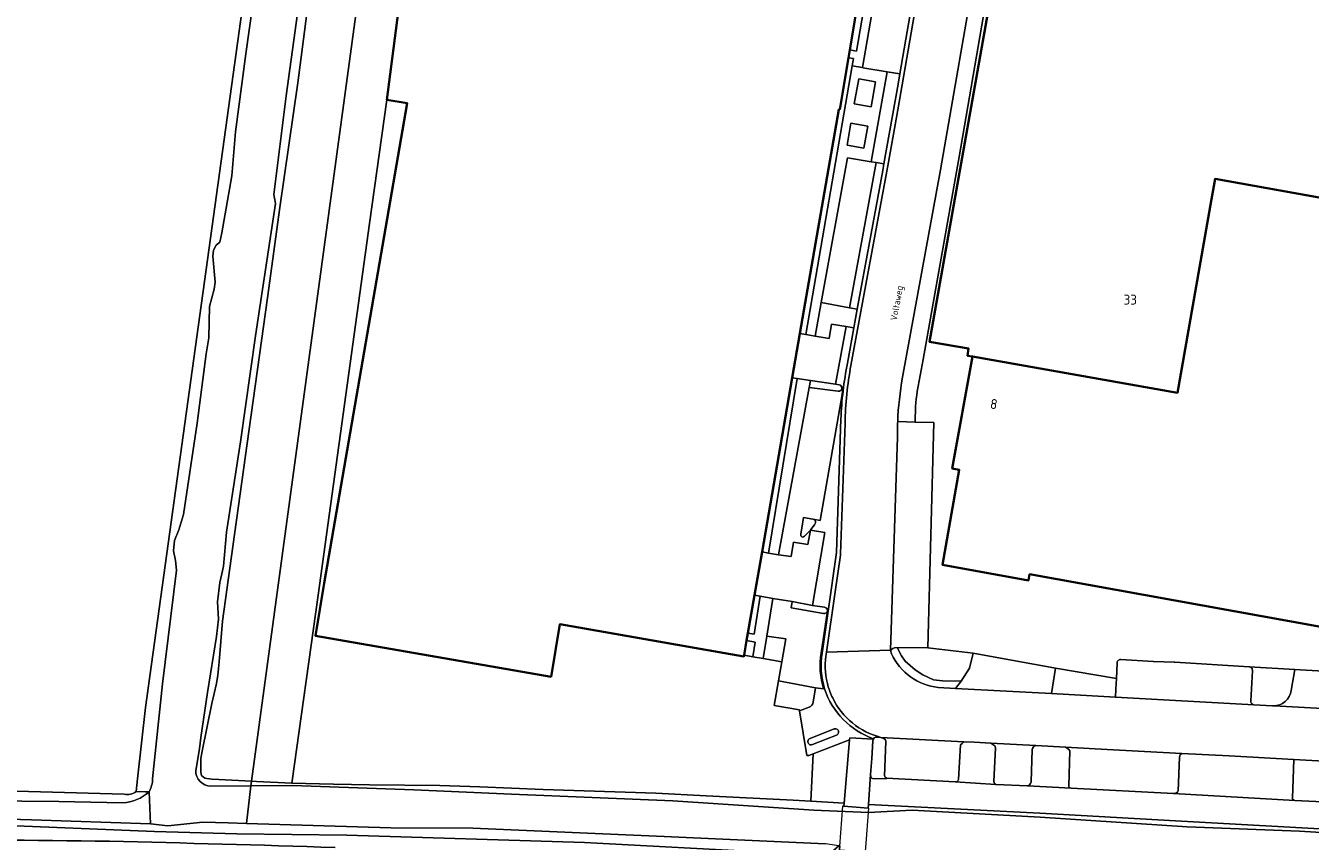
# Model space of a CAD drawing. Header units: metres. Extents: x 149984 to 156489, y 469398 to 478068.
# Tile 73 of 256: x 152953 to 153127, y 471134 to 471244. Entities that reach past the tile are written whole.
import ezdxf
from ezdxf.enums import TextEntityAlignment as Align

# ---------------------------------------------------------------- set-up
doc = ezdxf.new("R2010")
doc.units = ezdxf.units.M
doc.header["$LTSCALE"] = 0.75
for name, color, linetype, lineweight in [('B-WE-GR-BEPLANTING_CULTUUR_BOSPLANTSOEN-GV', 252, 'Continuous', 18), ('B-WE-GR-BEPLANTING_CULTUUR_HEESTERS-GV', 252, 'Continuous', 18), ('B-WE-GR-BEPLANTING_CULTUUR_VASTE PLANTENVAK-GV', 252, 'Continuous', 18), ('B-WE-GR-GRAS-GV', 252, 'Continuous', 13), ('B-WE-GR-GROENVOORZIENING-GV', 252, 'Continuous', 18), ('B-WE-KW-KUNSTWERK_DEK-GV', 6, 'Continuous', 18), ('B-WE-OG-BEBOUWING-GV', 6, 'Continuous', 35), ('B-WE-OG-BEBOUWING-T18', 1, 'Continuous', 18), ('B-WE-OG-BEBOUWING_LAGE TRAFO-GV', 6, 'Continuous', 18), ('B-WE-OG-TERREIN_BEGROEID-GV', 252, 'Continuous', 18), ('B-WE-OG-TERREIN_ERF-GV', 252, 'Continuous', 18), ('B-WE-OG-TERREIN_OEVER-GV', 252, 'Continuous', 18), ('B-WE-OG-TOPOGRAFIE-T18', 7, 'Continuous', 18), ('B-WE-OG-WATER-GV', 252, 'Continuous', 18), ('B-WE-OG-WATER_SLOOT-GV', 252, 'Continuous', 18), ('B-WE-VH-GESLOTENVERHARDING-GV', 252, 'Continuous', 18), ('B-WE-VH-GESLOTENVERHARDING_ASFALT-GV', 252, 'Continuous', 18), ('B-WE-VH-HALFVERHARDING_GRIND-GV', 252, 'Continuous', 18), ('B-WE-VH-OPENVERHARDING-GV', 252, 'Continuous', 18), ('B-WE-VH-OPENVERHARDING_BETONSTRAATSTEEN-GV', 252, 'Continuous', 18), ('B-WE-VH-OPENVERHARDING_TEGEL-GV', 252, 'Continuous', 18)]:
    doc.layers.add(name, color=color, linetype=linetype, lineweight=lineweight)
doc.styles.add('NLCS-ISO-M500-T18', font='NLCS-ISO.ttf', dxfattribs={"height": 0.9})
doc.styles.add('NLCS-ISO-M750-T18', font='NLCS-ISO.ttf', dxfattribs={"height": 1.35})

msp = doc.modelspace()

# ---------------------------------------------------------------- linework, layer by layer
at = {"layer": 'B-WE-GR-BEPLANTING_CULTUUR_BOSPLANTSOEN-GV', "flags": 128}
msp.add_lwpolyline([(152993.089, 471166.984), (153000, 471217.3), (153002.357, 471234.054), (153008.665, 471282.77), (153010.245, 471292.129), (153010.001, 471292.17), (153023.448, 471391.54), (153030.748, 471441.3), (153024.916, 471442.216), (152984.028, 471141.798), (152984.74, 471141.76), (152989.49, 471141.53)], close=True, dxfattribs=at)
at = {"layer": 'B-WE-GR-BEPLANTING_CULTUUR_HEESTERS-GV', "flags": 128}
for points in [[(153066.667, 471250.534), (153065.03, 471240.81), (153065.933, 471240.642), (153067.613, 471250.389)], [(153064.264, 471138.854), (153064.998, 471147.392), (153060.08, 471145.512), (153059.769, 471139.105)]]:
    msp.add_lwpolyline(points, close=True, dxfattribs=at)
for points in [[(153059.702, 471196.052), (153059.529, 471195.107), (153063.441, 471194.607)], [(153063.589, 471195.471), (153063.117, 471195.558), (153059.702, 471196.052)], [(153057.254, 471166.133), (153057.106, 471165.29), (153061.496, 471164.525)], [(153061.616, 471165.346), (153059.978, 471165.608), (153057.254, 471166.133)], [(153124.789, 471154.099), (153125.26, 471156.931), (153119.079, 471157.307)], [(153119.536, 471156.76), (153119.327, 471152.688)], [(153119.738, 471152.167), (153122.271, 471152.027), (153122.355, 471152.023)], [(153139.444, 471138.503), (153125.288, 471139.192), (153108.848, 471140.125), (153095.019, 471140.859), (153089.092, 471141.194), (153084.823, 471141.376), (153079.304, 471141.702), (153069.997, 471142.237), (153069.974, 471142.137), (153068.103, 471142.178), (153067.944, 471142.264), (153067.885, 471142.382), (153067.845, 471142.709), (153067.566, 471138.673), (153090.75, 471137.46), (153109.14, 471136.46), (153156.301, 471133.818)]]:
    msp.add_lwpolyline(points, dxfattribs=at)
at = {"layer": 'B-WE-GR-BEPLANTING_CULTUUR_HEESTERS-GV'}
for points in [[(153063.441, 471194.607, 0.4366561), (153063.971, 471194.972)], [(153063.971, 471194.972, 0.4210724), (153063.589, 471195.471)], [(153061.496, 471164.525, 0.4325703), (153061.998, 471164.862)], [(153061.998, 471164.862, 0.4432539), (153061.616, 471165.346)], [(153119.079, 471157.307, -0.4223101), (153119.536, 471156.76)], [(153119.327, 471152.688, 0.412102), (153119.738, 471152.167)], [(153122.355, 471152.023, 0.3844852), (153124.789, 471154.099)]]:
    msp.add_lwpolyline(points, format="xyb", dxfattribs=at)
at = {"layer": 'B-WE-GR-BEPLANTING_CULTUUR_VASTE PLANTENVAK-GV', "flags": 128}
for points in [[(153060.092, 471152.511), (153060.408, 471154.467), (153055.38, 471155.378), (153054.798, 471152.071), (153058.206, 471151.464)], [(153058.206, 471151.464), (153058.208, 471151.323), (153059.515, 471151.813)]]:
    msp.add_lwpolyline(points, dxfattribs=at)
at = {"layer": 'B-WE-GR-BEPLANTING_CULTUUR_VASTE PLANTENVAK-GV'}
msp.add_lwpolyline([(153059.515, 471151.813, 0.2626868), (153060.092, 471152.511)], format="xyb", dxfattribs=at)
at = {"layer": 'B-WE-GR-GRAS-GV', "flags": 128}
for points in [[(152993.07, 471257.6), (152990.3, 471236.33), (152987.87, 471219.47), (152986.23, 471207.23), (152983.44, 471187.54), (152981.28, 471171.95), (152980.14, 471163.48), (152979.65, 471157.95), (152979.47, 471156.18), (152979.31, 471155.03), (152978.69, 471152.33), (152977.37, 471145.87), (152977.2, 471144.9), (152977.18, 471144.32), (152977.19, 471143.03), (152977.3, 471142.6), (152977.51, 471142.38), (152977.75, 471142.24), (152978.02, 471142.17), (152978.74, 471142.08), (152984.028, 471141.798), (153024.916, 471442.216)], [(152979.882, 471299.706), (152955.458, 471302.791), (152949.308, 471303.567), (152915.985, 471307.776), (152913.845, 471306.944), (152913.604, 471306.85), (152913.468, 471305.469), (152909.371, 471263.988), (152903.389, 471202.705), (152902.791, 471196.58), (152901.83, 471186.729), (152896.803, 471143.602), (152896.485, 471141.594), (152897.882, 471141.477), (152925.498, 471141.572), (152926.396, 471140.38), (152928.133, 471141.293), (152931.328, 471141.106), (152933.266, 471140.044), (152936.023, 471140.911), (152966.831, 471140.058)], [(152968.425, 471140.396), (152968.637, 471142.147), (152969.696, 471151.804), (152987.688, 471281.847), (152989.01, 471295.87), (152987.026, 471298.119), (152985.093, 471298.549)]]:
    msp.add_lwpolyline(points, dxfattribs=at)
at = {"layer": 'B-WE-GR-GRAS-GV'}
msp.add_lwpolyline([(152966.831, 471140.058, 0.2070295), (152968.425, 471140.396)], format="xyb", dxfattribs=at)
at = {"layer": 'B-WE-GR-GROENVOORZIENING-GV', "flags": 128}
for points in [[(153058.291, 471202.423), (153059.105, 471202.281), (153065.363, 471238.642), (153065.531, 471239.616), (153064.851, 471239.745), (153063.67, 471232.734), (153063.559, 471232.753)], [(153053.151, 471172.836), (153054.04, 471172.69), (153057.923, 471196.31), (153057.246, 471196.41)], [(153052.919, 471166.866), (153052.139, 471167.009), (153051.242, 471161.844), (153052.091, 471161.708)], [(153053.304, 471158.404), (153055.822, 471157.95), (153056.358, 471161.066), (153053.792, 471161.452)], [(153051.928, 471158.653), (153052.245, 471160.632), (153051.072, 471160.863), (153050.724, 471158.862)]]:
    msp.add_lwpolyline(points, close=True, dxfattribs=at)
for points in [[(153060.089, 471177.285), (153060.017, 471177.3), (153058.759, 471177.51), (153058.525, 471176.08), (153058.401, 471175.286)], [(153063.639, 471132.512), (153063.676, 471133.022), (153063.633, 471133.031), (153063.572, 471133.043), (153062.04, 471131.762), (153029.101, 471133.52), (152996.946, 471134.485), (152982.083, 471134.689), (152970.91, 471134.991), (152952.169, 471135.764)]]:
    msp.add_lwpolyline(points, dxfattribs=at)
at = {"layer": 'B-WE-GR-GROENVOORZIENING-GV'}
for points in [[(153060.402, 471176.784, 0.380944), (153060.089, 471177.285)], [(153058.401, 471175.286, 0.3340458), (153058.595, 471174.826)], [(153058.886, 471174.958, 0.0336637), (153059.699, 471175.809)], [(153059.699, 471175.809, 0.034433), (153060.402, 471176.784)], [(153058.595, 471174.826, 0.1639497), (153058.886, 471174.958)], [(152933.996, 471134.2, 0.0035356), (152964.826, 471133.673)], [(152964.826, 471133.673, -0.0027197), (152995.351, 471132.838)]]:
    msp.add_lwpolyline(points, format="xyb", dxfattribs=at)
at = {"layer": 'B-WE-KW-KUNSTWERK_DEK-GV', "flags": 128}
msp.add_lwpolyline([(153067.21, 471132.841), (153067.627, 471138.165), (153067.531, 471138.173), (153064.229, 471138.445), (153064.04, 471138.43), (153063.633, 471133.031), (153063.676, 471133.022), (153063.645, 471132.597), (153063.639, 471132.512), (153067.153, 471132.295), (153067.156, 471132.332), (153067.202, 471132.841)], close=True, dxfattribs=at)
at = {"layer": 'B-WE-OG-BEBOUWING-GV', "flags": 128}
for points in [[(153008.665, 471282.77), (153002.357, 471234.054), (153005.124, 471233.58), (152993.883, 471168.595), (152992.726, 471161.478), (153024.598, 471155.949), (153025.764, 471163.046), (153050.697, 471158.707), (153050.724, 471158.862), (153051.072, 471160.863), (153051.242, 471161.844), (153052.139, 471167.009), (153053.151, 471172.836), (153057.246, 471196.41), (153058.291, 471202.423), (153063.559, 471232.753), (153063.67, 471232.734), (153064.851, 471239.745), (153065.03, 471240.81), (153066.667, 471250.534)], [(153089.836, 471280.402), (153080.259, 471226.238), (153075.843, 471201.264), (153081.125, 471200.36), (153080.977, 471199.398), (153081.622, 471199.284), (153109.39, 471194.395), (153113.999, 471220.575), (153114.486, 471223.341), (153142.67, 471218.283), (153221.152, 471204.2), (153221.32, 471204.17), (153222.141, 471208.745), (153225.973, 471230.096), (153225.831, 471230.121), (153220.362, 471231.088), (153211.894, 471232.584), (153212.36, 471235.211), (153214.319, 471234.885), (153215.101, 471239.326), (153213.151, 471239.669), (153217.273, 471262.898)]]:
    msp.add_lwpolyline(points, dxfattribs=at)
msp.add_lwpolyline([(153109.39, 471194.395), (153081.622, 471199.284), (153078.909, 471184.159), (153079.84, 471183.951), (153077.584, 471171.082), (153089.224, 471168.995), (153089.374, 471169.832), (153132.528, 471162.049), (153139.628, 471201.414), (153142.29, 471216.175), (153142.67, 471218.283), (153114.486, 471223.341), (153113.999, 471220.575)], close=True, dxfattribs=at)
at = {"layer": 'B-WE-OG-BEBOUWING_LAGE TRAFO-GV', "flags": 128}
for points in [[(153067.924, 471233.076), (153068.523, 471236.459), (153066.239, 471236.864), (153065.64, 471233.48)], [(153064.663, 471227.907), (153066.948, 471227.508), (153067.466, 471230.469), (153065.181, 471230.869)]]:
    msp.add_lwpolyline(points, close=True, dxfattribs=at)
at = {"layer": 'B-WE-OG-TERREIN_BEGROEID-GV', "flags": 128}
for points in [[(153080.492, 471147.148), (153080.256, 471146.931), (153080.029, 471146.713), (153079.748, 471142.046), (153079.622, 471141.783), (153079.304, 471141.702), (153084.823, 471141.376), (153084.642, 471141.502), (153084.533, 471141.756), (153084.778, 471146.324), (153084.66, 471146.614), (153084.416, 471146.768), (153084.119, 471146.956), (153081.89, 471147.074)], [(153089.328, 471141.294), (153089.092, 471141.194), (153095.019, 471140.859), (153094.747, 471140.959), (153094.674, 471141.122), (153094.801, 471145.916), (153094.702, 471146.115), (153094.439, 471146.26), (153094.232, 471146.418), (153090.208, 471146.632), (153089.908, 471146.451), (153089.744, 471146.233), (153089.708, 471146.088), (153089.572, 471141.702), (153089.491, 471141.493)], [(153109.965, 471145.577), (153109.746, 471145.399), (153109.655, 471145.082), (153109.501, 471140.515), (153109.392, 471140.315), (153109.166, 471140.179), (153108.848, 471140.125), (153125.288, 471139.192), (153125.134, 471139.264), (153124.98, 471139.382), (153124.953, 471139.5), (153125.135, 471144.751), (153116.366, 471145.234)]]:
    msp.add_lwpolyline(points, close=True, dxfattribs=at)
at = {"layer": 'B-WE-OG-TERREIN_ERF-GV', "flags": 128}
for points in [[(153090.605, 471288.568), (153090.535, 471288.501), (153089.223, 471280.873), (153079.833, 471226.309), (153074.97, 471198.886), (153074.16, 471194.57), (153074.1, 471194.05), (153074.03, 471193.55), (153073.97, 471193.04), (153073.94, 471192.58), (153073.878, 471190.423), (153076.403, 471190.36), (153075.58, 471159.879), (153081.725, 471159.142), (153092.878, 471157.102), (153101.121, 471155.728), (153101.22, 471157.778)], [(153132.528, 471162.049), (153089.374, 471169.832), (153089.224, 471168.995), (153077.584, 471171.082), (153079.84, 471183.951), (153078.909, 471184.159), (153081.622, 471199.284), (153080.977, 471199.398), (153081.125, 471200.36), (153075.843, 471201.264), (153080.259, 471226.238), (153089.836, 471280.402)], [(153109.049, 471157.913), (153119.079, 471157.307), (153125.26, 471156.931), (153129.154, 471156.703), (153132.335, 471156.517), (153135.211, 471156.349), (153142.453, 471155.846), (153161.939, 471154.494), (153165.711, 471154.201), (153166.603, 471154.132), (153167.575, 471154.057), (153186.133, 471152.978), (153204.523, 471151.987), (153204.79, 471152.14), (153212.97, 471151.31), (153213.232, 471154.399), (153215.659, 471154.007), (153217.407, 471153.724), (153218.237, 471158.587), (153219.255, 471164.506), (153220.034, 471169.17), (153224.595, 471168.408), (153225.025, 471170.981)], [(153101.708, 471158.276), (153106.079, 471158.023), (153106.162, 471158), (153108.96, 471157.91)]]:
    msp.add_lwpolyline(points, dxfattribs=at)
msp.add_lwpolyline([(153059.769, 471139.105), (153060.08, 471145.512), (153059.479, 471145.282), (153059.224, 471145.301), (153058.208, 471151.323), (153058.206, 471151.464), (153054.798, 471152.071), (153055.38, 471155.378), (153055.822, 471157.95), (153053.304, 471158.404), (153051.928, 471158.653), (153050.724, 471158.862), (153050.697, 471158.707), (153025.764, 471163.046), (153024.598, 471155.949), (152992.726, 471161.478), (152993.883, 471168.595), (153005.124, 471233.58), (153002.357, 471234.054), (153000, 471217.3), (152993.089, 471166.984), (152989.49, 471141.53), (152995.16, 471141.4), (153000, 471141.32), (153009.53, 471141.21), (153014.96, 471141.05), (153023.55, 471140.69), (153038.78, 471140.19), (153045.598, 471139.841), (153057.36, 471139.24)], close=True, dxfattribs=at)
at = {"layer": 'B-WE-OG-TERREIN_ERF-GV'}
for points in [[(153101.22, 471157.778, -0.4502992), (153101.708, 471158.276)], [(153108.96, 471157.91, -0.0340514), (153109.049, 471157.913)]]:
    msp.add_lwpolyline(points, format="xyb", dxfattribs=at)
at = {"layer": 'B-WE-OG-TERREIN_OEVER-GV', "flags": 128}
for points in [[(152989.583, 471298.415), (152989.01, 471295.87), (152987.688, 471281.847), (152969.696, 471151.804), (152968.637, 471142.147), (152968.425, 471140.396), (152969.638, 471140.368), (152970.196, 471140.356)], [(152978.533, 471141.146), (152983.955, 471141.175), (152984.028, 471141.798), (152978.74, 471142.08), (152978.02, 471142.17), (152977.75, 471142.24), (152977.51, 471142.38), (152977.3, 471142.6), (152977.19, 471143.03), (152977.18, 471144.32), (152977.2, 471144.9), (152977.37, 471145.87), (152978.69, 471152.33), (152979.31, 471155.03), (152979.47, 471156.18), (152979.65, 471157.95), (152980.14, 471163.48), (152981.28, 471171.95), (152983.44, 471187.54), (152986.23, 471207.23), (152987.87, 471219.47), (152990.3, 471236.33), (152993.07, 471257.6)], [(152970.667, 471142.118), (152971.992, 471154.989), (152973.896, 471170.374), (152973.769, 471171.682), (152973.47, 471172.996), (152973.608, 471174.402), (152974.195, 471175.838), (152974.855, 471177.921), (152976.711, 471190.281), (152977.93, 471199.676), (152978.256, 471201.836), (152978.377, 471206.07), (152978.971, 471208.419), (152979.148, 471209.381), (152978.817, 471212.868), (152978.903, 471213.701), (152979.278, 471214.377), (152979.742, 471214.761), (152980.017, 471216.04), (152981.365, 471223.732), (152981.894, 471229.705), (152983.262, 471240.265), (152985.571, 471256.669)], [(152990.293, 471245.73), (152988.744, 471234.578), (152987.063, 471221.24), (152987.28, 471220.017), (152984.605, 471202.085), (152982.575, 471187.75), (152980.643, 471175.512), (152980.263, 471170.922), (152980.036, 471169.866), (152979.74, 471168.727), (152979.423, 471166.092), (152979.578, 471163.763), (152979.326, 471161.386), (152978.095, 471153.818), (152977.181, 471147.721), (152977.023, 471146.183), (152976.489, 471143.26)], [(152966.831, 471140.058), (152936.023, 471140.911), (152933.266, 471140.044)], [(152970.196, 471140.356), (152969.638, 471140.368), (152968.425, 471140.396)], [(153156.301, 471133.818), (153109.14, 471136.46), (153090.75, 471137.46), (153067.566, 471138.673), (153067.531, 471138.173), (153064.229, 471138.445), (153064.264, 471138.854), (153059.769, 471139.105), (153057.36, 471139.24), (153045.598, 471139.841), (153038.78, 471140.19), (153023.55, 471140.69), (153014.96, 471141.05), (153009.53, 471141.21), (153000, 471141.32), (152995.16, 471141.4), (152989.49, 471141.53), (152984.74, 471141.76), (152984.028, 471141.798), (152983.955, 471141.175), (152989.595, 471141.205), (153006.005, 471140.641), (153019.241, 471140.062), (153041.068, 471139.14), (153060.159, 471137.882), (153067.569, 471137.581), (153073.492, 471137.906), (153090.783, 471136.932), (153110.708, 471135.63), (153125.892, 471135.028), (153140.041, 471134.181)], [(152933.266, 471140.044), (152934.481, 471139.378), (152937.825, 471139.234), (152957.955, 471139.048), (152966.618, 471138.881)]]:
    msp.add_lwpolyline(points, dxfattribs=at)
at = {"layer": 'B-WE-OG-TERREIN_OEVER-GV'}
for points in [[(152970.196, 471140.356, 0.1143966), (152970.667, 471142.118)], [(152976.489, 471143.26, 0.4097939), (152978.533, 471141.146)], [(152966.618, 471138.881, 0.1630082), (152970.196, 471140.356)], [(152968.425, 471140.396, -0.2070295), (152966.831, 471140.058)]]:
    msp.add_lwpolyline(points, format="xyb", dxfattribs=at)
at = {"layer": 'B-WE-OG-TERREIN_OEVER-GV', "flags": 128}
msp.add_lwpolyline([(153013.993, 471135.431), (153002.929, 471135.484), (152983.36, 471136.092), (152980.886, 471136.169), (152977.457, 471136.256), (152972.729, 471135.778), (152970.378, 471136.045), (152954.285, 471136.601), (152934.839, 471137.173), (152934.808, 471138.692), (152932.399, 471138.77), (152932.407, 471138.331), (152932.433, 471136.917), (152933.912, 471136.497), (152952.169, 471135.764), (152970.91, 471134.991), (152982.083, 471134.689), (152996.946, 471134.485), (153029.101, 471133.52), (153062.04, 471131.762), (153063.572, 471133.043), (153061.741, 471133.323), (153039.905, 471134.303)], close=True, dxfattribs=at)
at = {"layer": 'B-WE-OG-WATER-GV', "flags": 128}
for points in [[(152966.618, 471138.881), (152957.955, 471139.048), (152937.825, 471139.234), (152934.808, 471138.692), (152934.839, 471137.173), (152954.285, 471136.601), (152970.378, 471136.045), (152970.196, 471140.356)], [(153140.041, 471134.181), (153125.892, 471135.028), (153110.708, 471135.63), (153090.783, 471136.932), (153073.492, 471137.906), (153067.569, 471137.581), (153060.159, 471137.882), (153041.068, 471139.14), (153019.241, 471140.062), (153006.005, 471140.641), (152989.595, 471141.205), (152983.955, 471141.175), (152983.36, 471136.092), (153002.929, 471135.484), (153013.993, 471135.431), (153039.905, 471134.303), (153061.741, 471133.323)]]:
    msp.add_lwpolyline(points, dxfattribs=at)
at = {"layer": 'B-WE-OG-WATER-GV'}
msp.add_lwpolyline([(152970.196, 471140.356, -0.1630082), (152966.618, 471138.881)], format="xyb", dxfattribs=at)
at = {"layer": 'B-WE-OG-WATER_SLOOT-GV', "flags": 128}
for points in [[(152985.571, 471256.669), (152983.262, 471240.265), (152981.894, 471229.705), (152981.365, 471223.732), (152980.017, 471216.04), (152979.742, 471214.761), (152979.278, 471214.377), (152978.903, 471213.701), (152978.817, 471212.868), (152979.148, 471209.381), (152978.971, 471208.419), (152978.377, 471206.07), (152978.256, 471201.836), (152977.93, 471199.676), (152976.711, 471190.281), (152974.855, 471177.921), (152974.195, 471175.838), (152973.608, 471174.402), (152973.47, 471172.996), (152973.769, 471171.682), (152973.896, 471170.374), (152971.992, 471154.989), (152970.667, 471142.118)], [(152976.489, 471143.26), (152977.023, 471146.183), (152977.181, 471147.721), (152978.095, 471153.818), (152979.326, 471161.386), (152979.578, 471163.763), (152979.423, 471166.092), (152979.74, 471168.727), (152980.036, 471169.866), (152980.263, 471170.922), (152980.643, 471175.512), (152982.575, 471187.75), (152984.605, 471202.085), (152987.28, 471220.017), (152987.063, 471221.24), (152988.744, 471234.578), (152990.293, 471245.73)], [(152970.196, 471140.356), (152970.378, 471136.045), (152972.729, 471135.778), (152977.457, 471136.256), (152980.886, 471136.169), (152983.36, 471136.092), (152983.955, 471141.175), (152978.533, 471141.146)]]:
    msp.add_lwpolyline(points, dxfattribs=at)
at = {"layer": 'B-WE-OG-WATER_SLOOT-GV'}
for points in [[(152970.667, 471142.118, -0.1143966), (152970.196, 471140.356)], [(152978.533, 471141.146, -0.4097939), (152976.489, 471143.26)]]:
    msp.add_lwpolyline(points, format="xyb", dxfattribs=at)
at = {"layer": 'B-WE-VH-GESLOTENVERHARDING-GV', "flags": 128}
msp.add_lwpolyline([(153067.21, 471132.841), (153067.627, 471138.165), (153067.531, 471138.173), (153064.229, 471138.445), (153064.04, 471138.43), (153063.633, 471133.031), (153063.676, 471133.022), (153063.645, 471132.597), (153063.639, 471132.512), (153067.153, 471132.295), (153067.156, 471132.332), (153067.202, 471132.841)], close=True, dxfattribs=at)
at = {"layer": 'B-WE-VH-GESLOTENVERHARDING-GV'}
for points in [[(152964.826, 471133.673, -0.0035356), (152933.996, 471134.2)], [(152995.351, 471132.838, 0.0027197), (152964.826, 471133.673)]]:
    msp.add_lwpolyline(points, format="xyb", dxfattribs=at)
at = {"layer": 'B-WE-VH-GESLOTENVERHARDING_ASFALT-GV', "flags": 128}
for points in [[(153092.218, 471311.362), (153092.53, 471313.242), (153092.656, 471314.04), (153085.848, 471315.23), (153083.041, 471299.177), (153071.517, 471232.707), (153070.264, 471225.588), (153065.191, 471198.095)], [(153072.18, 471196.481), (153077.31, 471224.553), (153087.494, 471283.252), (153087.567, 471283.57)], [(153064.395, 471190.26), (153063.775, 471172.568), (153063.77, 471172.423), (153063.051, 471167.454), (153061.868, 471159.284), (153070.551, 471159.556), (153071.494, 471188.377)], [(153070.677, 471159.054), (153070.631, 471159.198), (153070.592, 471159.347), (153070.551, 471159.556), (153061.868, 471159.284)], [(153211.302, 471139.989), (153212.055, 471139.877), (153212.212, 471139.854), (153213.298, 471147.156), (153167.435, 471149.599), (153166.432, 471149.652), (153165.492, 471149.702), (153151.644, 471150.44), (153144.195, 471150.849), (153131.096, 471151.557), (153130.705, 471151.578), (153122.468, 471152.017), (153122.355, 471152.023), (153122.271, 471152.027), (153119.738, 471152.167), (153100.998, 471153.19), (153092.319, 471153.663), (153086.238, 471153.995), (153079.352, 471154.371), (153077.016, 471154.49)], [(153062.62, 471153.281), (153062.716, 471153.078)], [(153069.256, 471147.742), (153080.492, 471147.148), (153081.89, 471147.074), (153084.119, 471146.956), (153090.208, 471146.632), (153094.232, 471146.418), (153099.888, 471146.118), (153109.965, 471145.577), (153116.366, 471145.234), (153125.135, 471144.751), (153134.836, 471144.216), (153140.225, 471143.926), (153153.496, 471143.211), (153155.831, 471143.085), (153169.353, 471142.354), (153172.076, 471142.207), (153186.761, 471141.369), (153194.519, 471140.926), (153199.752, 471140.658), (153209.317, 471140.169)]]:
    msp.add_lwpolyline(points, dxfattribs=at)
at = {"layer": 'B-WE-VH-GESLOTENVERHARDING_ASFALT-GV'}
for points in [[(153065.191, 471198.095, 0.0411013), (153064.395, 471190.26)], [(153071.52, 471190.481, -0.0360043), (153072.18, 471196.481)], [(153071.494, 471188.377, -0.0123555), (153071.52, 471190.481)], [(153061.868, 471159.284, 0.1069071), (153061.998, 471155.056)], [(153077.016, 471154.49, -0.2615002), (153070.677, 471159.054)], [(153061.998, 471155.056, 0.0472474), (153062.62, 471153.281)], [(153062.716, 471153.078, 0.2202659), (153069.256, 471147.742)]]:
    msp.add_lwpolyline(points, format="xyb", dxfattribs=at)
at = {"layer": 'B-WE-VH-HALFVERHARDING_GRIND-GV', "flags": 128}
msp.add_lwpolyline([(153071.462, 471159.899), (153072.036, 471158.797), (153072.524, 471158.064), (153073.867, 471156.888), (153074.899, 471156.222), (153076.375, 471155.546), (153077.562, 471155.401), (153080.091, 471155.364), (153081.227, 471157.124), (153081.725, 471159.142), (153075.58, 471159.879)], close=True, dxfattribs=at)
at = {"layer": 'B-WE-VH-OPENVERHARDING-GV', "flags": 128}
for points in [[(153057.246, 471196.41), (153057.923, 471196.31), (153059.702, 471196.052), (153063.117, 471195.558), (153064.542, 471203.345), (153062.565, 471203.689), (153062.226, 471201.739), (153060.335, 471202.067), (153059.105, 471202.281), (153058.291, 471202.423)], [(153052.139, 471167.009), (153052.919, 471166.866), (153054.61, 471166.557), (153057.254, 471166.133), (153059.978, 471165.608), (153061.666, 471175.468), (153059.71, 471175.807), (153059.367, 471173.847), (153057.42, 471174.184), (153057.099, 471172.223), (153055.375, 471172.47), (153054.04, 471172.69), (153053.151, 471172.836)]]:
    msp.add_lwpolyline(points, close=True, dxfattribs=at)
at = {"layer": 'B-WE-VH-OPENVERHARDING_BETONSTRAATSTEEN-GV', "flags": 128}
for points in [[(153065.191, 471198.095), (153070.264, 471225.588), (153071.517, 471232.707), (153083.041, 471299.177), (153082.597, 471299.254), (153082.445, 471299.169), (153078.176, 471274.615), (153078.122, 471274.318), (153073.806, 471249.071), (153071.799, 471237.547), (153071.578, 471236.162), (153069.664, 471225.37), (153069.509, 471224.494), (153066.04, 471205.685), (153065.587, 471203.164), (153064.732, 471198.408)], [(153071.52, 471190.481), (153073.878, 471190.423), (153073.94, 471192.58), (153073.97, 471193.04), (153074.03, 471193.55), (153074.1, 471194.05), (153074.16, 471194.57), (153074.97, 471198.886), (153079.833, 471226.309), (153089.223, 471280.873), (153089.112, 471280.883), (153087.494, 471283.252)], [(153087.494, 471283.252), (153077.31, 471224.553), (153072.18, 471196.481)], [(153073.189, 471248.698), (153071.446, 471248.984), (153068.655, 471249.443), (153066.736, 471238.408), (153066.814, 471238.395)], [(153066.814, 471238.395), (153070.099, 471237.836), (153071.799, 471237.547), (153073.806, 471249.071)], [(153064.732, 471198.408), (153065.587, 471203.164), (153064.542, 471203.345), (153063.117, 471195.558), (153063.589, 471195.471)], [(153063.441, 471194.607), (153059.529, 471195.107), (153055.375, 471172.47), (153057.099, 471172.223), (153057.42, 471174.184), (153059.367, 471173.847), (153059.71, 471175.807)], [(153058.401, 471175.286), (153058.525, 471176.08), (153058.759, 471177.51), (153060.017, 471177.3), (153060.089, 471177.285), (153061.028, 471177.093), (153063.993, 471194.173), (153064.108, 471194.941), (153063.971, 471194.972)], [(153063.971, 471194.972), (153064.108, 471194.941), (153063.993, 471194.173), (153061.028, 471177.093), (153060.089, 471177.285)], [(153063.84, 471190.852), (153063.233, 471172.765), (153062.116, 471164.804), (153061.278, 471159.143)], [(153061.278, 471159.143), (153062.116, 471164.804), (153063.233, 471172.765), (153063.84, 471190.852)], [(153061.868, 471159.284), (153063.051, 471167.454), (153063.77, 471172.423), (153063.775, 471172.568), (153064.395, 471190.26)], [(153070.866, 471159.757), (153071.089, 471159.873), (153071.462, 471159.899), (153075.58, 471159.879), (153076.403, 471190.36), (153073.878, 471190.423), (153071.52, 471190.481)], [(153071.494, 471188.377), (153070.551, 471159.556), (153070.649, 471159.553)], [(153059.699, 471175.809), (153059.71, 471175.807), (153061.666, 471175.468), (153059.978, 471165.608), (153061.616, 471165.346)], [(153059.71, 471175.807), (153059.699, 471175.809)], [(153061.496, 471164.525), (153057.106, 471165.29), (153057.254, 471166.133), (153054.61, 471166.557), (153053.792, 471161.452), (153056.358, 471161.066), (153055.822, 471157.95)], [(153061.154, 471159.162), (153061.998, 471164.862)], [(153061.998, 471164.862), (153061.154, 471159.162)], [(153070.649, 471159.553), (153070.551, 471159.556), (153070.592, 471159.347), (153070.631, 471159.198), (153070.677, 471159.054)], [(153079.352, 471154.371), (153080.091, 471155.364), (153077.562, 471155.401), (153076.375, 471155.546), (153074.899, 471156.222), (153073.867, 471156.888), (153072.524, 471158.064), (153072.036, 471158.797), (153071.462, 471159.899), (153071.089, 471159.873), (153070.866, 471159.757)], [(153055.822, 471157.95), (153055.38, 471155.378), (153060.408, 471154.467), (153061.487, 471154.316)], [(153101.22, 471157.778), (153101.121, 471155.728), (153101.049, 471154.248), (153100.998, 471153.19), (153119.738, 471152.167)], [(153108.96, 471157.91), (153106.162, 471158), (153106.079, 471158.023), (153101.708, 471158.276)], [(153119.079, 471157.307), (153109.049, 471157.913)], [(153119.327, 471152.688), (153119.536, 471156.76)], [(153128.755, 471154.456), (153129.154, 471156.703), (153125.26, 471156.931), (153124.789, 471154.099)], [(153061.487, 471154.316), (153060.408, 471154.467), (153060.092, 471152.511)], [(153077.016, 471154.49), (153079.352, 471154.371)], [(153062.716, 471153.078), (153062.62, 471153.281)], [(153059.515, 471151.813), (153058.208, 471151.323), (153059.224, 471145.301), (153059.479, 471145.282), (153060.08, 471145.512)], [(153122.355, 471152.023), (153122.468, 471152.017), (153130.705, 471151.578)], [(153062.914, 471148.878), (153059.653, 471147.583)], [(153059.653, 471147.583), (153062.914, 471148.878)], [(153059.98, 471146.758), (153061.84, 471147.486), (153063.225, 471148.033)], [(153063.225, 471148.033), (153061.84, 471147.486), (153059.98, 471146.758)], [(153060.08, 471145.512), (153064.998, 471147.392), (153065.021, 471147.664), (153068.227, 471147.501)], [(153068.227, 471147.501), (153068.163, 471147.296), (153067.995, 471144.874), (153067.845, 471142.709), (153067.885, 471142.382), (153067.944, 471142.264), (153068.103, 471142.178), (153069.974, 471142.137), (153069.997, 471142.237)], [(153068.688, 471147.767), (153069.256, 471147.742)], [(153069.997, 471142.237), (153069.825, 471142.363), (153069.716, 471142.527), (153069.934, 471147.185), (153069.852, 471147.42), (153069.644, 471147.602), (153069.256, 471147.742), (153068.688, 471147.767)]]:
    msp.add_lwpolyline(points, dxfattribs=at)
for points in [[(153068.603, 471225.549), (153069.664, 471225.37), (153071.578, 471236.162), (153071.799, 471237.547), (153070.099, 471237.836), (153067.947, 471225.659)], [(153061.163, 471206.612), (153065.006, 471205.882), (153068.603, 471225.549), (153067.947, 471225.659), (153064.733, 471226.2)], [(153065.006, 471205.882), (153066.04, 471205.685), (153069.509, 471224.494), (153069.664, 471225.37), (153068.603, 471225.549)], [(153062.226, 471201.739), (153062.565, 471203.689), (153064.542, 471203.345), (153065.587, 471203.164), (153066.04, 471205.685), (153065.006, 471205.882), (153061.163, 471206.612), (153060.335, 471202.067)], [(153081.725, 471159.142), (153081.227, 471157.124), (153080.091, 471155.364), (153079.352, 471154.371), (153086.238, 471153.995), (153092.319, 471153.663), (153092.878, 471157.102)], [(153101.121, 471155.728), (153092.878, 471157.102), (153092.319, 471153.663), (153100.998, 471153.19), (153101.049, 471154.248)], [(153080.256, 471146.931), (153080.492, 471147.148), (153069.256, 471147.742), (153069.644, 471147.602), (153069.852, 471147.42), (153069.934, 471147.185), (153069.716, 471142.527), (153069.825, 471142.363), (153069.997, 471142.237), (153079.304, 471141.702), (153079.622, 471141.783), (153079.748, 471142.046), (153080.029, 471146.713)], [(153089.092, 471141.194), (153089.328, 471141.294), (153089.491, 471141.493), (153089.572, 471141.702), (153089.708, 471146.088), (153089.744, 471146.233), (153089.908, 471146.451), (153090.208, 471146.632), (153084.119, 471146.956), (153084.416, 471146.768), (153084.66, 471146.614), (153084.778, 471146.324), (153084.533, 471141.756), (153084.642, 471141.502), (153084.823, 471141.376)], [(153109.746, 471145.399), (153109.965, 471145.577), (153099.888, 471146.118), (153094.232, 471146.418), (153094.439, 471146.26), (153094.702, 471146.115), (153094.801, 471145.916), (153094.674, 471141.122), (153094.747, 471140.959), (153095.019, 471140.859), (153108.848, 471140.125), (153109.166, 471140.179), (153109.392, 471140.315), (153109.501, 471140.515), (153109.655, 471145.082)], [(153139.797, 471138.675), (153139.888, 471138.793), (153139.951, 471139.192), (153140.225, 471143.926), (153134.836, 471144.216), (153125.135, 471144.751), (153124.953, 471139.5), (153124.98, 471139.382), (153125.134, 471139.264), (153125.288, 471139.192), (153139.444, 471138.503), (153139.67, 471138.548)]]:
    msp.add_lwpolyline(points, close=True, dxfattribs=at)
at = {"layer": 'B-WE-VH-OPENVERHARDING_BETONSTRAATSTEEN-GV'}
for points in [[(153064.732, 471198.408, 0.043137), (153063.84, 471190.852)], [(153063.84, 471190.852, -0.043137), (153064.732, 471198.408)], [(153064.395, 471190.26, -0.0411013), (153065.191, 471198.095)], [(153072.18, 471196.481, 0.0360043), (153071.52, 471190.481)], [(153063.971, 471194.972, -0.4366561), (153063.441, 471194.607)], [(153063.589, 471195.471, -0.4210724), (153063.971, 471194.972)], [(153071.52, 471190.481, 0.0123555), (153071.494, 471188.377)], [(153060.089, 471177.285, -0.380944), (153060.402, 471176.784)], [(153058.595, 471174.826, -0.3340458), (153058.401, 471175.286)], [(153059.699, 471175.809, -0.0336637), (153058.886, 471174.958)], [(153060.402, 471176.784, -0.034433), (153059.699, 471175.809)], [(153058.886, 471174.958, -0.1639497), (153058.595, 471174.826)], [(153061.998, 471164.862, -0.4325703), (153061.496, 471164.525)], [(153061.616, 471165.346, -0.4432539), (153061.998, 471164.862)], [(153070.866, 471159.757, 0.1639599), (153070.649, 471159.553)], [(153070.649, 471159.553, -0.1639599), (153070.866, 471159.757)], [(153061.487, 471154.316, -0.1141147), (153061.154, 471159.162)], [(153061.154, 471159.162, 0.1141147), (153061.487, 471154.316)], [(153061.278, 471159.143, 0.1159701), (153061.624, 471154.297)], [(153061.624, 471154.297, -0.1159701), (153061.278, 471159.143)], [(153061.998, 471155.056, -0.1069071), (153061.868, 471159.284)], [(153070.677, 471159.054, 0.2615002), (153077.016, 471154.49)], [(153101.708, 471158.276, 0.4502992), (153101.22, 471157.778)], [(153109.049, 471157.913, 0.0340514), (153108.96, 471157.91)], [(153119.536, 471156.76, 0.4223101), (153119.079, 471157.307)], [(153061.624, 471154.297, 0.2332783), (153068.255, 471147.562)], [(153068.255, 471147.562, -0.2332783), (153061.624, 471154.297)], [(153062.62, 471153.281, -0.0472474), (153061.998, 471155.056)], [(153060.092, 471152.511, -0.2626868), (153059.515, 471151.813)], [(153069.256, 471147.742, -0.2202659), (153062.716, 471153.078)], [(153119.738, 471152.167, -0.412102), (153119.327, 471152.688)], [(153124.789, 471154.099, -0.3844852), (153122.355, 471152.023)], [(153059.653, 471147.583, 1.0606816), (153059.98, 471146.758)], [(153059.98, 471146.758, -1.0606816), (153059.653, 471147.583)], [(153063.225, 471148.033, 1.0070207), (153062.914, 471148.878)], [(153062.914, 471148.878, -1.0070207), (153063.225, 471148.033)], [(153068.255, 471147.562, 0.0332964), (153068.227, 471147.501)], [(153068.227, 471147.501, -0.0332964), (153068.255, 471147.562)], [(153068.255, 471147.562, -0.316521), (153068.688, 471147.767)], [(153068.688, 471147.767, 0.316521), (153068.255, 471147.562)]]:
    msp.add_lwpolyline(points, format="xyb", dxfattribs=at)
at = {"layer": 'B-WE-VH-OPENVERHARDING_TEGEL-GV', "flags": 128}
for points in [[(153065.531, 471239.616), (153065.363, 471238.642), (153066.736, 471238.408), (153068.655, 471249.443), (153068.78, 471250.463), (153073.075, 471275.167), (153073.961, 471280.499), (153073.035, 471281.845), (153071.512, 471273.008), (153070.457, 471273.04), (153070.317, 471272.206), (153071.343, 471272.03), (153069.668, 471262.312), (153068.677, 471262.469), (153068.497, 471261.397), (153069.476, 471261.201), (153067.799, 471251.472), (153066.849, 471251.61), (153066.667, 471250.534), (153067.613, 471250.389), (153065.933, 471240.642), (153065.03, 471240.81), (153064.851, 471239.745)], [(153059.105, 471202.281), (153060.335, 471202.067), (153061.163, 471206.612), (153064.733, 471226.2), (153067.947, 471225.659), (153070.099, 471237.836), (153066.814, 471238.395), (153066.736, 471238.408), (153065.363, 471238.642)], [(153067.924, 471233.076), (153065.64, 471233.48), (153066.239, 471236.864), (153068.523, 471236.459)], [(153064.663, 471227.907), (153065.181, 471230.869), (153067.466, 471230.469), (153066.948, 471227.508)], [(153054.04, 471172.69), (153055.375, 471172.47), (153059.529, 471195.107), (153059.702, 471196.052), (153057.923, 471196.31)], [(153051.072, 471160.863), (153052.245, 471160.632), (153051.928, 471158.653), (153053.304, 471158.404), (153053.792, 471161.452), (153054.61, 471166.557), (153052.919, 471166.866), (153052.091, 471161.708), (153051.242, 471161.844)], [(153064.229, 471138.445), (153067.531, 471138.173), (153067.566, 471138.673), (153067.845, 471142.709), (153067.995, 471144.874), (153068.163, 471147.296), (153068.227, 471147.501), (153065.021, 471147.664), (153064.998, 471147.392), (153064.264, 471138.854)]]:
    msp.add_lwpolyline(points, close=True, dxfattribs=at)

# ---------------------------------------------------------------- texts
at = {"layer": 'B-WE-OG-BEBOUWING-T18', "style": 'NLCS-ISO-M750-T18'}
msp.add_text('33', height=1.35, dxfattribs=at).set_placement((153103, 471207), align=Align.MIDDLE)
msp.add_text('8', height=1.35, rotation=349.8, dxfattribs=at).set_placement((153084.535, 471192.865), align=Align.MIDDLE)
at = {"layer": 'B-WE-OG-TOPOGRAFIE-T18', "style": 'NLCS-ISO-M500-T18'}
msp.add_text('Voltaweg', height=0.9, rotation=79.3, dxfattribs=at).set_placement((153071.519, 471206.505), align=Align.MIDDLE)

doc.saveas('drawing.dxf')
